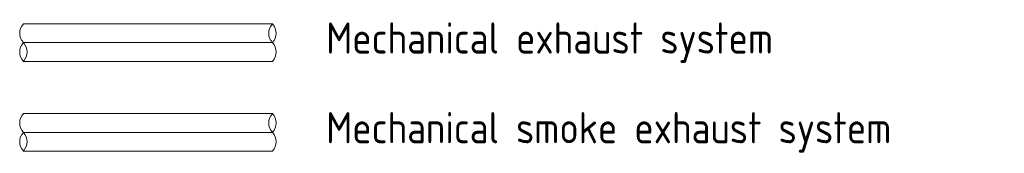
# Model space of a CAD drawing. Header units: millimetres. Extents: x 19459 to 41104, y 2709 to 43059.
# Tile 1 of 58: x 33196 to 41104, y 2709 to 3779. Entities that reach past the tile are written whole.
import ezdxf

# ---------------------------------------------------------------- set-up
doc = ezdxf.new("R2010")
doc.units = ezdxf.units.MM
doc.layers.add('A-DETL-____-OTLN', color=90, linetype='Continuous', lineweight=9)
doc.layers.add('G-____-____-TEXT', color=231, linetype='Continuous', lineweight=9)
doc.styles.add('GOST Common_2', font='GOST_Common.ttf', dxfattribs={"width": 0.9, "height": 250})

msp = doc.modelspace()

# ---------------------------------------------------------------- linework, layer by layer
at = {"layer": 'A-DETL-____-OTLN'}
for p, q in [((33225.5, 3745), (35225.5, 3745)), ((33225.5, 3595), (35225.5, 3595)), ((33225.5, 3445), (35225.5, 3445)), ((33225.5, 3026.3), (35225.5, 3026.3)), ((33225.5, 2876.3), (35225.5, 2876.3)), ((33225.5, 2726.3), (35225.5, 2726.3))]:
    msp.add_line(p, q, dxfattribs=at)
for centre, start, end in [((33306, 3670), 137.01411, 222.98589), ((35306, 3670), 137.01411, 222.98589), ((35145.1, 3670), 317.01411, 42.98589), ((33306, 3520), 137.01411, 222.98589), ((33145.1, 3520), 317.01411, 42.98589), ((35145.1, 3520), 317.01411, 42.98589), ((33306, 2951.3), 137.01411, 222.98589), ((35306, 2951.3), 137.01411, 222.98589), ((35145.1, 2951.3), 317.01411, 42.98589), ((33306, 2801.3), 137.01411, 222.98589), ((33145.1, 2801.3), 317.01411, 42.98589), ((35145.1, 2801.3), 317.01411, 42.98589)]:
    msp.add_arc(centre, 110, start, end, dxfattribs=at)

# ---------------------------------------------------------------- texts
at = {"layer": 'G-____-____-TEXT', "color": 7, "char_height": 250, "attachment_point": 1, "style": 'GOST Common_2'}
for s, insert, width in [('Mechanical exhaust system', (35657.3, 3757.1), 4451.771), ('Mechanical smoke exhaust system', (35657.3, 3038.5), 5570.125)]:
    msp.add_mtext(s, dxfattribs=dict(at, insert=insert, width=width))

doc.saveas('drawing.dxf')
